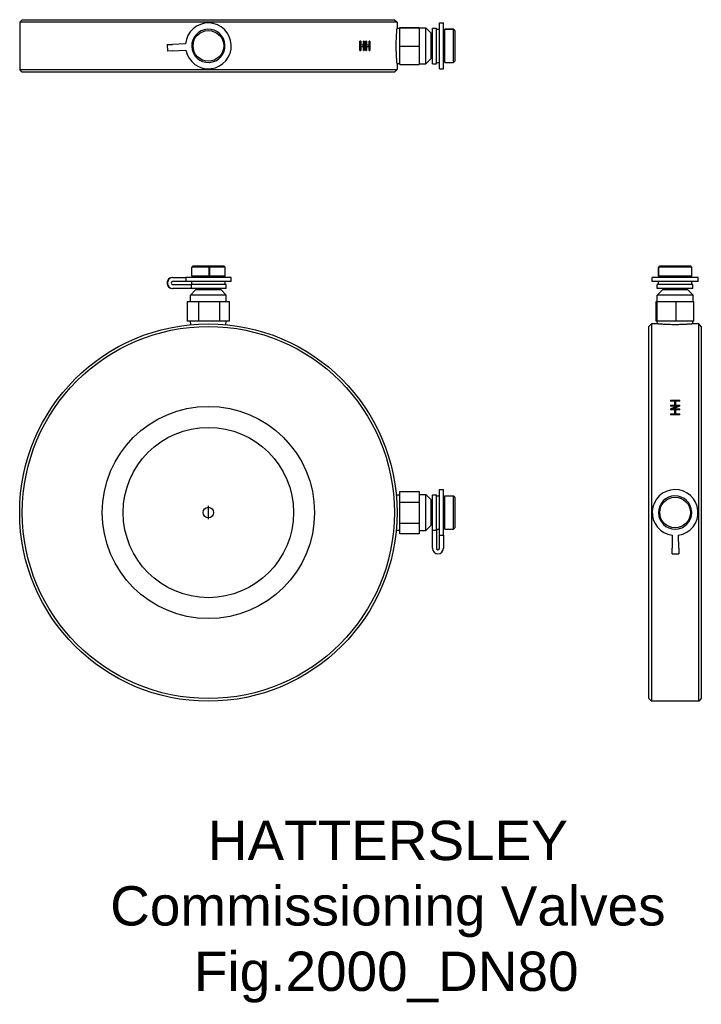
# Model space of a CAD drawing. Header units: millimetres. Extents: x 231 to 491, y -67 to 309.
import ezdxf
from ezdxf.enums import TextEntityAlignment as Align

# ---------------------------------------------------------------- set-up
doc = ezdxf.new("R2010")
doc.units = ezdxf.units.MM
for name, color, linetype in [('Detail', 2, 'Continuous'), ('ORIGIN', 6, 'Continuous'), ('TEXT', 7, 'Continuous')]:
    doc.layers.add(name, color=color, linetype=linetype)
doc.styles.add('fastrack', font='ARIAL.TTF')

msp = doc.modelspace()

# ---------------------------------------------------------------- linework, layer by layer
at = {"layer": 'Detail'}
for p, q in [((232.23, 308.8), (231.23, 307.8)), ((232.23, 308.8), (374.23, 308.8)), ((374.23, 308.8), (375.23, 307.8)), ((375.23, 307.8), (231.23, 307.8)), ((231.23, 307.8), (231.23, 289.8)), ((375.23, 307.8), (375.23, 305.52)), ((375.23, 305.52), (376.23, 305.58)), ((376.23, 305.84), (383.73, 305.84)), ((376.23, 305.75), (376.23, 305.84)), ((376.23, 305.75), (383.73, 305.75)), ((376.23, 298.71), (376.23, 305.75)), ((383.73, 305.84), (383.73, 305.75)), ((383.73, 305.75), (383.73, 298.71)), ((383.73, 305.65), (386.23, 305.65)), ((386.23, 291.95), (386.23, 305.65)), ((388.23, 303.65), (386.23, 305.65)), ((388.73, 292), (388.73, 305.6)), ((388.73, 305.6), (390.23, 305.6)), ((390.23, 292), (390.23, 305.6)), ((390.23, 305.15), (391.43, 305.15)), ((391.43, 290.05), (391.43, 307.55)), ((391.43, 307.55), (392.93, 307.55)), ((392.93, 290.05), (392.93, 307.55)), ((393.43, 292.45), (393.43, 305.15)), ((393.43, 305.15), (393.43, 305.15)), ((393.43, 305.15), (396.83, 305.15)), ((393.43, 305.15), (396.83, 305.15)), ((393.43, 305.15), (393.43, 305.15)), ((396.83, 305.15), (393.43, 305.15)), ((396.83, 292.45), (396.83, 305.15)), ((396.83, 305.15), (396.83, 305.15)), ((397.33, 304.65), (396.83, 305.15)), ((397.33, 304.65), (397.33, 292.95)), ((388.23, 293.95), (388.23, 303.65)), ((388.23, 302.5), (388.73, 302.5)), ((392.93, 304.3), (393.43, 304.3)), ((287.47, 299.28), (289.56, 299.38)), ((287.47, 299.28), (287.59, 296.79)), ((289.69, 296.89), (287.59, 296.79)), ((294.52, 299.63), (289.56, 299.38)), ((289.69, 296.89), (294.64, 297.13)), ((361.35, 300.55), (361.08, 300.55)), ((361.08, 297.05), (361.08, 300.55)), ((361.08, 299.02), (361.35, 299.02)), ((361.08, 298.57), (361.35, 298.57)), ((361.08, 297.05), (361.35, 297.05)), ((361.35, 300.55), (361.35, 299.02)), ((362.42, 299.02), (361.35, 299.02)), ((361.35, 298.57), (361.35, 297.05)), ((361.35, 298.57), (362.42, 298.57)), ((362.26, 299.02), (362.26, 298.57)), ((362.68, 300.55), (362.42, 300.55)), ((362.42, 299.02), (362.42, 300.55)), ((362.42, 299.62), (362.68, 299.62)), ((362.42, 297.05), (362.42, 298.57)), ((362.42, 297.05), (362.68, 297.05)), ((362.68, 299.62), (362.68, 297.05)), ((363.12, 297.97), (363.37, 297.97)), ((363.2, 297.97), (363.2, 297.69)), ((363.62, 300.55), (363.37, 300.55)), ((363.37, 297.97), (363.37, 300.55)), ((363.37, 299.02), (363.62, 299.02)), ((363.37, 298.57), (363.62, 298.57)), ((363.37, 297.05), (363.62, 297.05)), ((363.62, 300.55), (363.62, 299.02)), ((364.61, 299.02), (363.62, 299.02)), ((363.62, 298.57), (364.61, 298.57)), ((363.62, 298.57), (363.62, 297.05)), ((364.41, 299.02), (364.41, 298.57)), ((364.84, 300.55), (364.61, 300.55)), ((364.61, 299.02), (364.61, 300.55)), ((364.61, 297.05), (364.61, 298.57)), ((364.61, 297.05), (364.84, 297.05)), ((364.84, 300.55), (364.84, 297.05)), ((376.23, 298.71), (383.73, 298.71)), ((376.23, 291.75), (376.23, 298.71)), ((383.73, 298.71), (383.73, 291.75)), ((388.23, 293.95), (386.23, 291.95)), ((388.23, 295.1), (388.73, 295.1)), ((392.93, 293.3), (393.43, 293.3)), ((231.23, 289.8), (375.23, 289.8)), ((232.23, 288.8), (231.23, 289.8)), ((374.23, 288.8), (375.23, 289.8)), ((375.23, 292.08), (376.23, 292.02)), ((375.23, 292.08), (375.23, 289.8)), ((376.23, 291.75), (383.73, 291.75)), ((383.73, 291.95), (386.23, 291.95)), ((388.73, 292), (390.23, 292)), ((390.23, 292.45), (391.43, 292.45)), ((391.43, 290.05), (392.93, 290.05)), ((393.43, 292.45), (396.83, 292.45)), ((397.33, 292.95), (396.83, 292.45)), ((374.23, 288.8), (232.23, 288.8)), ((297.38, 214.8), (296.88, 214.3)), ((296.88, 210.9), (296.88, 214.3)), ((303.5, 214.3), (296.88, 214.3)), ((297.38, 214.8), (309.08, 214.8)), ((303.5, 210.9), (303.5, 214.3)), ((303.6, 214.3), (303.6, 210.9)), ((309.58, 214.3), (303.6, 214.3)), ((309.08, 214.8), (309.58, 214.3)), ((309.58, 210.9), (309.58, 214.3)), ((475.48, 214.8), (474.98, 214.3)), ((474.98, 210.9), (474.98, 214.3)), ((474.99, 214.3), (474.98, 214.3)), ((474.99, 210.9), (474.99, 214.3)), ((474.99, 214.3), (474.99, 210.9)), ((487.68, 214.3), (474.99, 214.3)), ((475.48, 214.8), (487.18, 214.8)), ((487.18, 214.8), (487.68, 214.3)), ((487.68, 210.9), (487.68, 214.3)), ((303.5, 210.9), (296.88, 210.9)), ((297.73, 210.4), (297.73, 210.9)), ((303.6, 210.9), (303.5, 210.9)), ((309.58, 210.9), (303.6, 210.9)), ((308.73, 210.4), (308.73, 210.9)), ((474.99, 210.9), (474.98, 210.9)), ((487.68, 210.9), (474.99, 210.9)), ((474.99, 210.9), (474.99, 210.9)), ((475.83, 210.4), (475.83, 210.9)), ((486.83, 210.4), (486.83, 210.9)), ((289.56, 210.4), (289.69, 210.4)), ((289.69, 210.4), (294.64, 210.4)), ((294.64, 208.9), (289.69, 208.9)), ((289.69, 207.7), (296.62, 207.7)), ((311.98, 210.4), (294.64, 210.4)), ((294.64, 210.4), (294.64, 208.9)), ((311.98, 208.9), (294.64, 208.9)), ((310.03, 207.7), (296.62, 207.7)), ((296.62, 207.7), (296.62, 206.2)), ((296.88, 207.7), (296.88, 208.9)), ((309.58, 207.7), (309.58, 208.9)), ((310.03, 206.2), (310.03, 207.7)), ((311.98, 208.9), (311.98, 210.4)), ((490.08, 210.4), (472.58, 210.4)), ((472.58, 208.9), (472.58, 210.4)), ((490.08, 208.9), (472.58, 208.9)), ((488.13, 207.7), (474.53, 207.7)), ((474.53, 206.2), (474.53, 207.7)), ((474.98, 207.7), (474.98, 208.9)), ((487.68, 207.7), (487.68, 208.9)), ((488.13, 206.2), (488.13, 207.7)), ((490.08, 208.9), (490.08, 210.4)), ((289.56, 206.2), (289.69, 206.2)), ((296.62, 206.2), (289.69, 206.2)), ((298.38, 205.7), (296.38, 203.7)), ((310.08, 203.7), (296.38, 203.7)), ((296.38, 201.2), (296.38, 203.7)), ((310.03, 206.2), (296.62, 206.2)), ((308.08, 205.7), (298.38, 205.7)), ((299.53, 205.7), (299.53, 206.2)), ((306.93, 205.7), (306.93, 206.2)), ((308.08, 205.7), (310.08, 203.7)), ((310.08, 201.2), (310.08, 203.7)), ((476.48, 205.7), (474.48, 203.7)), ((488.18, 203.7), (474.48, 203.7)), ((474.48, 201.2), (474.48, 203.7)), ((488.13, 206.2), (474.53, 206.2)), ((486.18, 205.7), (476.48, 205.7)), ((477.63, 205.7), (477.63, 206.2)), ((485.03, 205.7), (485.03, 206.2)), ((486.18, 205.7), (488.18, 203.7)), ((488.18, 201.2), (488.18, 203.7)), ((295.16, 201.2), (295.16, 193.7)), ((295.16, 201.2), (299.54, 201.2)), ((299.54, 201.2), (307.61, 201.2)), ((299.54, 193.7), (299.54, 201.2)), ((307.61, 201.2), (311.31, 201.2)), ((307.61, 193.7), (307.61, 201.2)), ((311.31, 193.7), (311.31, 201.2)), ((474.15, 201.2), (474.54, 201.2)), ((474.15, 193.7), (474.15, 201.2)), ((474.54, 201.2), (481.73, 201.2)), ((474.54, 193.7), (474.54, 201.2)), ((481.73, 201.2), (488.52, 201.2)), ((481.73, 193.7), (481.73, 201.2)), ((488.52, 193.7), (488.52, 201.2)), ((299.54, 193.7), (295.16, 193.7)), ((296.53, 192.39), (296.45, 193.7)), ((307.61, 193.7), (299.54, 193.7)), ((311.31, 193.7), (307.61, 193.7)), ((309.93, 192.39), (310.02, 193.7)), ((471.33, 191.7), (472.33, 192.7)), ((471.33, 49.7), (471.33, 191.7)), ((472.33, 192.7), (472.33, 48.7)), ((474.62, 192.7), (472.33, 192.7)), ((474.54, 193.7), (474.15, 193.7)), ((481.73, 193.7), (474.54, 193.7)), ((474.62, 192.7), (474.55, 193.7)), ((488.52, 193.7), (481.73, 193.7)), ((488.05, 192.7), (488.12, 193.7)), ((490.33, 192.7), (488.05, 192.7)), ((490.33, 48.7), (490.33, 192.7)), ((491.33, 191.7), (490.33, 192.7)), ((491.33, 191.7), (491.33, 49.7)), ((479.58, 163.56), (483.08, 163.56)), ((479.58, 163.56), (479.58, 163.2)), ((479.58, 163.27), (483.08, 163.27)), ((481.11, 163.2), (479.58, 163.2)), ((479.58, 161.7), (481.11, 161.7)), ((479.58, 161.7), (479.58, 161.32)), ((481.11, 163.2), (481.11, 161.7)), ((481.11, 161.41), (481.11, 161.7)), ((481.56, 161.7), (481.56, 163.2)), ((483.08, 163.2), (481.56, 163.2)), ((481.56, 161.7), (483.08, 161.7)), ((481.56, 161.41), (481.56, 161.7)), ((483.08, 163.2), (483.08, 163.56)), ((483.08, 161.32), (483.08, 161.7)), ((479.58, 161.41), (481.11, 161.41)), ((482.16, 161.32), (479.58, 161.32)), ((479.58, 160.29), (479.58, 159.91)), ((481.11, 159.91), (479.58, 159.91)), ((479.58, 158.35), (481.11, 158.35)), ((479.58, 158.35), (479.58, 157.96)), ((479.58, 158.08), (481.11, 158.08)), ((483.08, 157.96), (479.58, 157.96)), ((480.51, 160.29), (483.08, 160.29)), ((480.51, 160.01), (480.51, 160.29)), ((480.51, 160.01), (483.08, 160.01)), ((481.11, 159.91), (481.11, 158.35)), ((481.11, 158.08), (481.11, 158.35)), ((481.56, 161.41), (483.08, 161.41)), ((481.56, 158.35), (481.56, 159.91)), ((483.08, 159.91), (481.56, 159.91)), ((481.56, 158.35), (483.08, 158.35)), ((481.56, 158.08), (481.56, 158.35)), ((481.56, 158.08), (483.08, 158.08)), ((482.16, 161.04), (482.16, 161.32)), ((483.08, 159.91), (483.08, 160.29)), ((483.08, 157.96), (483.08, 158.35)), ((376.23, 128.78), (383.73, 128.78)), ((376.23, 124.66), (376.23, 128.78)), ((383.73, 128.78), (383.73, 124.66)), ((391.43, 112.02), (391.43, 129.45)), ((391.43, 129.45), (392.93, 129.45)), ((392.93, 112.02), (392.93, 129.45)), ((374.92, 127.4), (376.23, 127.48)), ((376.23, 124.66), (383.73, 124.66)), ((376.23, 116.58), (376.23, 124.66)), ((383.73, 127.55), (386.23, 127.55)), ((383.73, 124.66), (383.73, 116.58)), ((386.23, 113.85), (386.23, 127.55)), ((388.23, 125.55), (386.23, 127.55)), ((388.23, 115.85), (388.23, 125.55)), ((388.23, 124.4), (388.73, 124.4)), ((388.73, 114), (388.73, 127.5)), ((388.73, 127.5), (390.23, 127.5)), ((390.23, 114), (390.23, 127.5)), ((390.23, 127.05), (391.43, 127.05)), ((392.93, 126.2), (393.43, 126.2)), ((393.43, 114.35), (393.43, 127.05)), ((393.43, 127.05), (396.83, 127.05)), ((396.83, 114.35), (396.83, 127.05)), ((397.33, 126.55), (396.83, 127.05)), ((397.33, 126.55), (397.33, 114.85)), ((376.23, 116.58), (383.73, 116.58)), ((376.23, 112.62), (376.23, 116.58)), ((383.73, 116.58), (383.73, 112.62)), ((388.23, 117), (388.73, 117)), ((374.92, 114), (376.23, 113.92)), ((383.73, 113.85), (386.23, 113.85)), ((388.23, 115.85), (386.23, 113.85)), ((388.73, 114), (390.23, 114)), ((388.73, 107.06), (388.73, 114)), ((390.23, 114.35), (391.43, 114.35)), ((390.23, 114), (390.23, 107.06)), ((392.93, 115.2), (393.43, 115.2)), ((393.43, 114.35), (396.83, 114.35)), ((397.33, 114.85), (396.83, 114.35)), ((383.73, 112.62), (376.23, 112.62)), ((391.43, 112.02), (392.93, 112.02)), ((391.43, 107.06), (391.43, 112.02)), ((392.93, 112.02), (392.93, 107.06)), ((480.18, 112.02), (480.24, 107.06)), ((482.74, 107.09), (482.68, 112.05)), ((480.26, 104.96), (480.24, 107.06)), ((482.74, 107.09), (482.76, 104.99)), ((480.26, 104.96), (482.76, 104.99)), ((471.33, 49.7), (472.33, 48.7)), ((491.33, 49.7), (490.33, 48.7)), ((490.33, 48.7), (472.33, 48.7))]:
    msp.add_line(p, q, dxfattribs=at)
at = {"layer": 'Detail', "flags": 128}
for points in [[(375.23, 292.08), (375.23, 292.1), (375.23, 292.15), (375.22, 292.25), (375.21, 292.38), (375.19, 292.54), (375.17, 292.75), (375.16, 292.99), (375.13, 293.26), (375.11, 293.56), (375.09, 293.88), (375.07, 294.22), (375.04, 294.6), (375.02, 295), (375, 295.43), (374.98, 295.88), (374.96, 296.35), (374.95, 296.83), (374.94, 297.32), (374.93, 297.82), (374.92, 298.31), (374.92, 298.8), (374.92, 299.28), (374.93, 299.78), (374.94, 300.27), (374.95, 300.77), (374.96, 301.25), (374.98, 301.72), (375, 302.17), (375.02, 302.59), (375.04, 303), (375.07, 303.37), (375.09, 303.71), (375.11, 304.04), (375.13, 304.33), (375.16, 304.61), (375.17, 304.85), (375.19, 305.05), (375.21, 305.22), (375.22, 305.35), (375.23, 305.44), (375.23, 305.5), (375.23, 305.52)], [(396.83, 305.15), (396.84, 305.14), (396.85, 305.14), (396.85, 305.13), (396.86, 305.13), (396.86, 305.12), (396.87, 305.11), (396.87, 305.11), (396.88, 305.11), (396.88, 305.1), (396.88, 305.1), (396.88, 305.1), (396.88, 305.1), (396.88, 305.1), (396.88, 305.1), (396.88, 305.1), (396.88, 305.11), (396.87, 305.11), (396.87, 305.11), (396.86, 305.12), (396.86, 305.12), (396.85, 305.13), (396.85, 305.14), (396.84, 305.14), (396.83, 305.15)], [(362.42, 299.97), (362.43, 299.95), (362.43, 299.94), (362.43, 299.92), (362.44, 299.91), (362.44, 299.89), (362.45, 299.88), (362.45, 299.87), (362.45, 299.85), (362.46, 299.84), (362.46, 299.82), (362.46, 299.81), (362.47, 299.79), (362.47, 299.78), (362.48, 299.76), (362.48, 299.75), (362.48, 299.74), (362.49, 299.72), (362.49, 299.71), (362.5, 299.69), (362.5, 299.68), (362.5, 299.66), (362.51, 299.65), (362.51, 299.64), (362.52, 299.62)], [(362.68, 300.55), (362.71, 300.44), (362.74, 300.33), (362.76, 300.23), (362.79, 300.12), (362.82, 300.01), (362.85, 299.9), (362.88, 299.8), (362.91, 299.69), (362.94, 299.58), (362.97, 299.48), (363, 299.37), (363.03, 299.26), (363.06, 299.15), (363.09, 299.05), (363.11, 298.94), (363.14, 298.83), (363.17, 298.72), (363.2, 298.62), (363.23, 298.51), (363.26, 298.4), (363.29, 298.3), (363.32, 298.19), (363.34, 298.08), (363.37, 297.97)], [(363.37, 297.05), (363.34, 297.15), (363.32, 297.26), (363.29, 297.37), (363.26, 297.48), (363.23, 297.58), (363.2, 297.69), (363.17, 297.8), (363.14, 297.91), (363.11, 298.01), (363.09, 298.12), (363.06, 298.23), (363.03, 298.33), (363, 298.44), (362.97, 298.55), (362.94, 298.66), (362.91, 298.76), (362.88, 298.87), (362.85, 298.98), (362.82, 299.08), (362.79, 299.19), (362.76, 299.3), (362.74, 299.41), (362.71, 299.51), (362.68, 299.62)], [(303.5, 292.45), (303.5, 292.46), (303.5, 292.46), (303.5, 292.47), (303.5, 292.48), (303.51, 292.48), (303.51, 292.49), (303.51, 292.49), (303.52, 292.5), (303.52, 292.5), (303.53, 292.5), (303.54, 292.5), (303.55, 292.51), (303.55, 292.51), (303.56, 292.5), (303.57, 292.5), (303.58, 292.5), (303.58, 292.49), (303.59, 292.49), (303.59, 292.49), (303.59, 292.48), (303.6, 292.47), (303.6, 292.47), (303.6, 292.46), (303.6, 292.46)], [(303.5, 214.3), (303.5, 214.3), (303.5, 214.31), (303.5, 214.31), (303.5, 214.32), (303.51, 214.33), (303.51, 214.33), (303.51, 214.33), (303.52, 214.34), (303.52, 214.34), (303.53, 214.35), (303.54, 214.35), (303.55, 214.35), (303.55, 214.35), (303.56, 214.35), (303.57, 214.34), (303.58, 214.34), (303.58, 214.33), (303.59, 214.33), (303.59, 214.33), (303.59, 214.32), (303.6, 214.31), (303.6, 214.31), (303.6, 214.3), (303.6, 214.3)], [(474.99, 214.3), (475, 214.3), (475, 214.31), (475.01, 214.31), (475.01, 214.32), (475.02, 214.33), (475.02, 214.33), (475.03, 214.33), (475.03, 214.34), (475.04, 214.34), (475.04, 214.35), (475.04, 214.35), (475.04, 214.35), (475.04, 214.35), (475.04, 214.35), (475.04, 214.34), (475.03, 214.34), (475.03, 214.33), (475.03, 214.33), (475.02, 214.33), (475.02, 214.32), (475.01, 214.31), (475.01, 214.31), (475, 214.3), (474.99, 214.3)], [(481.33, 192.39), (480.91, 192.39), (480.48, 192.39), (480.04, 192.4), (479.61, 192.41), (479.18, 192.42), (478.76, 192.43), (478.36, 192.45), (477.96, 192.46), (477.59, 192.48), (477.23, 192.5), (476.9, 192.52), (476.59, 192.54), (476.29, 192.56), (476.02, 192.58), (475.76, 192.6), (475.53, 192.62), (475.31, 192.64), (475.13, 192.65), (474.97, 192.67), (474.84, 192.68), (474.74, 192.69), (474.67, 192.69), (474.63, 192.7), (474.62, 192.7)], [(488.05, 192.7), (488.04, 192.7), (488, 192.69), (487.93, 192.69), (487.83, 192.68), (487.7, 192.67), (487.54, 192.65), (487.35, 192.64), (487.14, 192.62), (486.91, 192.6), (486.65, 192.58), (486.37, 192.56), (486.08, 192.54), (485.77, 192.52), (485.44, 192.5), (485.08, 192.48), (484.7, 192.46), (484.31, 192.45), (483.9, 192.43), (483.48, 192.42), (483.06, 192.41), (482.62, 192.4), (482.19, 192.39), (481.76, 192.39), (481.33, 192.39)], [(479.58, 160.29), (479.69, 160.33), (479.8, 160.37), (479.91, 160.42), (480.01, 160.46), (480.12, 160.5), (480.23, 160.55), (480.33, 160.59), (480.44, 160.63), (480.55, 160.68), (480.66, 160.72), (480.76, 160.76), (480.87, 160.81), (480.98, 160.85), (481.09, 160.89), (481.19, 160.94), (481.3, 160.98), (481.41, 161.02), (481.51, 161.07), (481.62, 161.11), (481.73, 161.15), (481.84, 161.2), (481.94, 161.24), (482.05, 161.28), (482.16, 161.32)], [(479.58, 160.01), (479.69, 160.05), (479.8, 160.1), (479.91, 160.14), (480.01, 160.18), (480.12, 160.23), (480.23, 160.27), (480.33, 160.31), (480.44, 160.36), (480.55, 160.4), (480.66, 160.44), (480.76, 160.49), (480.87, 160.53), (480.98, 160.57), (481.09, 160.61), (481.19, 160.66), (481.3, 160.7), (481.41, 160.74), (481.51, 160.79), (481.62, 160.83), (481.73, 160.87), (481.84, 160.91), (481.94, 160.96), (482.05, 161), (482.16, 161.04)], [(483.08, 161.32), (482.98, 161.28), (482.87, 161.24), (482.76, 161.2), (482.66, 161.15), (482.55, 161.11), (482.44, 161.07), (482.33, 161.02), (482.23, 160.98), (482.12, 160.94), (482.01, 160.89), (481.9, 160.85), (481.8, 160.81), (481.69, 160.76), (481.58, 160.72), (481.48, 160.68), (481.37, 160.63), (481.26, 160.59), (481.15, 160.55), (481.05, 160.5), (480.94, 160.46), (480.83, 160.42), (480.72, 160.37), (480.62, 160.33), (480.51, 160.29)], [(487.68, 120.73), (487.68, 120.73), (487.67, 120.73), (487.67, 120.73), (487.66, 120.73), (487.66, 120.73), (487.65, 120.74), (487.65, 120.74), (487.64, 120.75), (487.64, 120.75), (487.64, 120.76), (487.63, 120.77), (487.63, 120.78), (487.63, 120.78), (487.64, 120.79), (487.64, 120.8), (487.64, 120.8), (487.65, 120.81), (487.65, 120.81), (487.66, 120.82), (487.66, 120.82), (487.67, 120.82), (487.67, 120.83), (487.68, 120.83), (487.68, 120.83)]]:
    msp.add_lwpolyline(points, dxfattribs=at)
at = {"layer": 'Detail'}
for centre, radius in [((303.23, 298.8), 5.85), ((303.23, 120.7), 72), ((303.23, 120.7), 71), ((303.23, 120.7), 40.5), ((303.23, 120.7), 32.5), ((481.33, 120.7), 5.85)]:
    msp.add_circle(centre, radius, dxfattribs=at)
for centre, radius, start, end in [((303.23, 298.8), 8.75, 190.9953, 174.5689), ((303.23, 298.8), 6.35, 273.2965, 272.3942), ((481.33, 120.7), 8.75, 278.8639, 262.4374), ((481.33, 120.7), 6.35, 1.165, 0.2627)]:
    msp.add_arc(centre, radius, start, end, dxfattribs=at)
for centre, major_axis, ratio, start_param, end_param in [((289.56, 208.3), (0, 2.1), 0.998821, 0, 3.141593), ((289.69, 208.3), (0, -2.1), 0.998821, 3.141593, 6.283185), ((289.69, 208.3), (0, 0.6), 0.998821, 0, 3.141593), ((390.83, 107.06), (2.1, 0), 0.999936, 3.141593, 6.283185), ((390.83, 107.09), (0.6, 0), 0.999936, 3.141593, 6.283185), ((390.83, 107.06), (-0.6, 0), 0.999936, 0, 3.141593)]:
    msp.add_ellipse(centre, major_axis=major_axis, ratio=ratio, start_param=start_param, end_param=end_param, dxfattribs=at)
at = {"layer": 'ORIGIN'}
msp.add_line((303.23, 118.2), (303.23, 123.2), dxfattribs=at)
msp.add_circle((303.23, 120.7), 2, dxfattribs=at)

# ---------------------------------------------------------------- texts
at = {"layer": 'TEXT', "style": 'fastrack'}
for s, p in [('HATTERSLEY', (371.73, -11.96)), ('Commissioning Valves', (371.73, -36.92)), ('Fig.2000_DN80', (371.11, -61.88))]:
    msp.add_text(s, height=15, dxfattribs=at).set_placement(p, align=Align.CENTER)

doc.saveas('drawing.dxf')
